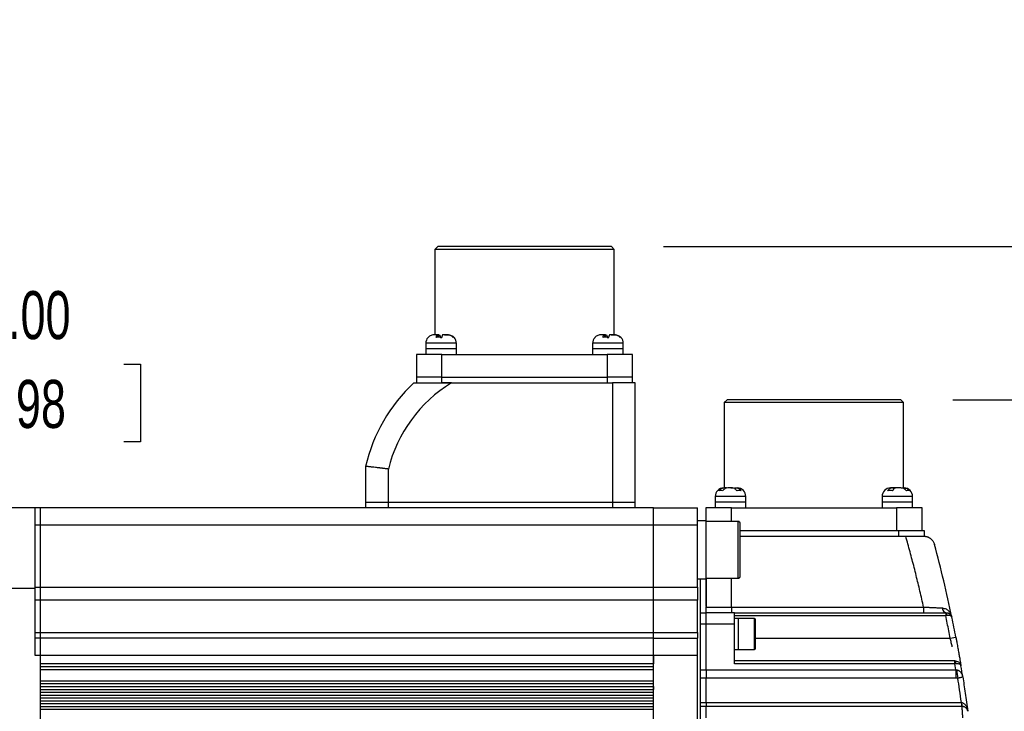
# Model space of a CAD drawing. Header units: millimetres. Extents: x 0 to 1118, y 0 to 864.
# Tile 24 of 33: x 777 to 951, y 283 to 405. Entities that reach past the tile are written whole.
import ezdxf

# ---------------------------------------------------------------- set-up
doc = ezdxf.new("R2010")
doc.units = ezdxf.units.MM
doc.header["$LTSCALE"] = 4
doc.layers.add('DIMENSIONS', color=140, linetype='Continuous', lineweight=25)
doc.styles.add('SLDTEXTSTYLE0', font='TXT', dxfattribs={"width": 0.7})
doc.dimstyles.new('SLDDIMSTYLE0', dxfattribs={"dimtxt": 8.632031, "dimasz": 13.208, "dimexe": 0, "dimexo": 0.0625, "dimgap": 2.158008, "dimtad": 0, "dimtih": 1, "dimtoh": 1, "dimrnd": 1e-09, "dimzin": 4, "dimdsep": 46, "dimtxsty": 'SLDTEXTSTYLE0', "dimsah": 1, "dimcen": 0.09, "dimadec": 0, "dimazin": 1, "dimtfac": 1, "dimtmove": 0, "dimatfit": 0, "dimfxl": 0, "dimfrac": 2, "dimtolj": 1, "dimtzin": 12, "dimarcsym": 0})
doc.dimstyles.new('SLDDIMSTYLE11', dxfattribs={"dimtxt": 8.632031, "dimasz": 13.208, "dimexe": 0, "dimexo": 0.0625, "dimgap": 2.158008, "dimtad": 0, "dimtih": 1, "dimtoh": 1, "dimrnd": 1e-09, "dimzin": 12, "dimdsep": 46, "dimtxsty": 'SLDTEXTSTYLE0', "dimsah": 1, "dimcen": 0.09, "dimadec": 0, "dimazin": 3, "dimtfac": 1, "dimtofl": 0, "dimtmove": 0, "dimatfit": 3, "dimfxl": 0, "dimfrac": 2, "dimtolj": 1, "dimtzin": 12, "dimarcsym": 0})

# ---------------------------------------------------------------- blocks, each defined once
blk = doc.blocks.new('_D_11')
at = {"layer": 'DIMENSIONS'}
for p, q in [((708.73, 276.93), (708.73, 357.27)), ((733.73, 276.93), (733.73, 357.27)), ((708.73, 344.57), (683.33, 344.57)), ((733.73, 344.57), (758.08, 344.57)), ((769.78, 344.57), (766.88, 344.57)), ((766.88, 344.57), (766.88, 330.85)), ((795.43, 344.57), (798.33, 344.57)), ((798.33, 344.57), (798.33, 330.85)), ((766.88, 330.85), (769.78, 330.85)), ((798.33, 330.85), (795.43, 330.85))]:
    blk.add_line(p, q, dxfattribs=at)
for points in [[(708.73, 344.57), (695.52, 346.6), (695.52, 342.54)], [(733.73, 344.57), (746.94, 342.54), (746.94, 346.6)]]:
    blk.add_solid(points, dxfattribs=at)
at = {"layer": 'DIMENSIONS', "char_height": 8.467, "attachment_point": 1, "style": 'SLDTEXTSTYLE0'}
for s, insert in [('25.00', (766.19, 357.42)), ('0.98', (769.78, 341.77))]:
    blk.add_mtext(s, dxfattribs=dict(at, insert=insert))
blk = doc.blocks.new('_D_12')
at = {"layer": 'DIMENSIONS'}
for p, q in [((890.53, 365.28), (1004.76, 365.28)), ((992.06, 365.28), (992.06, 292.91)), ((979.24, 277.26), (976.34, 277.26)), ((976.34, 277.26), (976.34, 263.54)), ((1004.89, 277.26), (1007.79, 277.26)), ((1007.79, 277.26), (1007.79, 263.54)), ((976.34, 263.54), (979.24, 263.54)), ((1007.79, 263.54), (1004.89, 263.54)), ((992.06, 189.23), (992.06, 261.61)), ((905.73, 189.23), (1004.76, 189.23))]:
    blk.add_line(p, q, dxfattribs=at)
for points in [[(992.06, 365.28), (990.03, 352.07), (994.1, 352.07)], [(992.06, 189.23), (994.1, 202.44), (990.03, 202.44)]]:
    blk.add_solid(points, dxfattribs=at)
at = {"layer": 'DIMENSIONS', "char_height": 8.467, "attachment_point": 1, "style": 'SLDTEXTSTYLE0'}
for s, insert in [('176.05', (972.06, 290.1)), ('6.93', (979.24, 274.45))]:
    blk.add_mtext(s, dxfattribs=dict(at, insert=insert))
blk = doc.blocks.new('_D_14')
at = {"layer": 'DIMENSIONS'}
for p, q in [((989.53, 392.26), (964.13, 392.26)), ((964.13, 392.26), (964.13, 365.28)), ((1005.09, 392.26), (1002.19, 392.26)), ((1002.19, 392.26), (1002.19, 378.54)), ((1030.74, 392.26), (1033.64, 392.26)), ((1033.64, 392.26), (1033.64, 378.54)), ((1002.19, 378.54), (1005.09, 378.54)), ((1033.64, 378.54), (1030.74, 378.54)), ((890.53, 365.28), (976.83, 365.28)), ((941.53, 338.28), (976.83, 338.28)), ((964.13, 338.28), (964.13, 312.88))]:
    blk.add_line(p, q, dxfattribs=at)
for points in [[(964.13, 365.28), (966.16, 378.49), (962.1, 378.49)], [(964.13, 338.28), (962.1, 325.07), (966.16, 325.07)]]:
    blk.add_solid(points, dxfattribs=at)
at = {"layer": 'DIMENSIONS', "char_height": 8.467, "attachment_point": 1, "style": 'SLDTEXTSTYLE0'}
for s, insert in [('27.00', (1001.5, 405.11)), ('1.06', (1005.09, 389.46))]:
    blk.add_mtext(s, dxfattribs=dict(at, insert=insert))

msp = doc.modelspace()

# ---------------------------------------------------------------- linework, layer by layer
for p, q in [((850.727, 365.282), (850.227, 364.782)), ((850.227, 364.782), (850.227, 349.732)), ((866.027, 364.782), (850.227, 364.782)), ((866.027, 365.282), (850.727, 365.282)), ((881.327, 365.282), (866.027, 365.282)), ((881.827, 364.782), (866.027, 364.782)), ((881.827, 364.782), (881.327, 365.282)), ((881.827, 349.732), (881.827, 364.782)), ((849.026, 349.246), (849.046, 349.26)), ((850.654, 349.732), (850.334, 349.732)), ((850.752, 349.732), (850.654, 349.732)), ((850.752, 349.285), (850.752, 349.732)), ((850.917, 349.732), (850.752, 349.732)), ((850.917, 349.276), (850.917, 349.732)), ((850.917, 349.732), (851.014, 349.732)), ((851.205, 349.246), (851.453, 349.26)), ((851.903, 349.732), (852.486, 349.732)), ((878.426, 349.246), (878.446, 349.26)), ((880.054, 349.732), (879.734, 349.732)), ((880.152, 349.732), (880.054, 349.732)), ((880.152, 349.285), (880.152, 349.732)), ((880.317, 349.732), (880.152, 349.732)), ((880.317, 349.276), (880.317, 349.732)), ((880.317, 349.732), (880.414, 349.732)), ((880.605, 349.246), (880.853, 349.26)), ((881.303, 349.732), (881.886, 349.732)), ((848.627, 348.232), (848.627, 347.232)), ((854.027, 348.232), (848.627, 348.232)), ((848.627, 347.232), (848.627, 346.232)), ((854.027, 347.232), (848.627, 347.232)), ((854.027, 347.232), (854.027, 348.232)), ((854.027, 346.232), (854.027, 347.232)), ((878.027, 348.232), (878.027, 347.232)), ((883.427, 348.232), (878.027, 348.232)), ((878.027, 347.232), (878.027, 346.232)), ((883.427, 347.232), (878.027, 347.232)), ((883.427, 347.232), (883.427, 348.232)), ((883.427, 346.232), (883.427, 347.232)), ((846.977, 346.232), (846.977, 342.232)), ((851.477, 346.232), (846.977, 346.232)), ((851.477, 342.232), (851.477, 346.232)), ((851.477, 346.232), (880.577, 346.232)), ((880.577, 346.232), (880.577, 342.232)), ((885.077, 346.232), (880.577, 346.232)), ((885.077, 342.232), (885.077, 346.232)), ((846.977, 342.232), (846.977, 341.232)), ((851.477, 342.232), (846.977, 342.232)), ((851.477, 341.232), (851.477, 342.232)), ((851.477, 342.232), (880.577, 342.232)), ((880.577, 342.232), (880.577, 341.232)), ((885.077, 342.232), (880.577, 342.232)), ((885.077, 341.232), (885.077, 342.232)), ((853.127, 341.232), (851.477, 341.232)), ((853.127, 341.232), (881.527, 341.232)), ((881.527, 341.232), (881.527, 320.232)), ((885.527, 341.232), (881.527, 341.232)), ((885.527, 320.232), (885.527, 341.232)), ((901.727, 338.282), (901.227, 337.782)), ((901.227, 337.782), (901.227, 322.732)), ((917.027, 337.782), (901.227, 337.782)), ((917.027, 338.282), (901.727, 338.282)), ((932.327, 338.282), (917.027, 338.282)), ((932.827, 337.782), (917.027, 337.782)), ((932.827, 337.782), (932.327, 338.282)), ((932.827, 322.732), (932.827, 337.782)), ((838.027, 326.532), (838.027, 320.232)), ((842.027, 320.232), (842.027, 326.065)), ((899.627, 321.232), (899.627, 320.232)), ((905.027, 321.232), (899.627, 321.232)), ((901.622, 322.732), (901.176, 322.732)), ((902.377, 322.732), (902.823, 322.732)), ((902.823, 322.732), (903.033, 322.708)), ((903.033, 322.616), (903.033, 322.732)), ((903.033, 322.732), (903.421, 322.732)), ((905.027, 320.232), (905.027, 321.232)), ((929.027, 321.232), (929.027, 320.232)), ((934.427, 321.232), (929.027, 321.232)), ((930.708, 322.732), (930.581, 322.732)), ((931.035, 322.732), (930.708, 322.732)), ((931.035, 322.434), (931.035, 322.732)), ((931.586, 322.732), (931.094, 322.732)), ((932.42, 322.732), (932.913, 322.732)), ((934.427, 320.232), (934.427, 321.232)), ((838.027, 320.232), (842.027, 320.232)), ((838.027, 320.232), (838.027, 319.232)), ((842.027, 320.232), (881.527, 320.232)), ((842.027, 319.232), (842.027, 320.232)), ((881.527, 320.232), (885.527, 320.232)), ((881.527, 320.232), (881.527, 319.232)), ((885.527, 319.232), (885.527, 320.232)), ((899.627, 320.232), (899.627, 319.232)), ((905.027, 320.232), (899.627, 320.232)), ((905.027, 319.232), (905.027, 320.232)), ((929.027, 320.232), (929.027, 319.232)), ((934.427, 320.232), (929.027, 320.232)), ((934.427, 319.232), (934.427, 320.232)), ((779.727, 319.232), (767.727, 319.232)), ((779.727, 319.232), (779.727, 305.038)), ((780.727, 319.232), (779.727, 319.232)), ((780.727, 316.232), (780.727, 319.232)), ((888.727, 319.232), (780.727, 319.232)), ((888.727, 319.232), (896.527, 319.232)), ((888.727, 316.232), (888.727, 319.232)), ((896.527, 316.232), (896.527, 319.232)), ((897.977, 319.232), (897.977, 316.922)), ((902.477, 319.232), (897.977, 319.232)), ((902.477, 319.232), (931.577, 319.232)), ((902.477, 316.822), (902.477, 319.232)), ((931.577, 319.232), (931.577, 315.232)), ((936.077, 319.232), (931.577, 319.232)), ((936.077, 315.232), (936.077, 319.232)), ((779.727, 316.232), (780.727, 316.232)), ((780.727, 305.212), (780.727, 316.232)), ((780.727, 316.232), (888.727, 316.232)), ((888.727, 316.232), (896.527, 316.232)), ((888.727, 305.212), (888.727, 316.232)), ((898.027, 316.922), (896.527, 316.922)), ((896.527, 305.212), (896.527, 316.232)), ((898.027, 306.722), (898.027, 316.922)), ((903.694, 316.822), (898.027, 316.822)), ((903.694, 311.822), (903.694, 316.822)), ((904.027, 307.156), (904.027, 316.489)), ((904.027, 315.232), (931.927, 315.232)), ((904.027, 314.232), (931.927, 314.232)), ((904.027, 314.232), (933.207, 314.232)), ((931.927, 315.232), (931.927, 314.232)), ((931.927, 315.232), (936.427, 315.232)), ((933.223, 314.232), (936.427, 314.232)), ((936.427, 315.232), (936.427, 314.232)), ((903.694, 306.822), (903.694, 311.822)), ((896.527, 306.722), (898.027, 306.722)), ((897.027, 226.082), (897.027, 306.722)), ((898.027, 306.822), (903.694, 306.822)), ((898.027, 301.842), (898.027, 306.722)), ((898.027, 306.722), (898.027, 301.732)), ((902.527, 301.732), (902.527, 306.822)), ((767.727, 305.038), (779.727, 305.038)), ((779.727, 305.212), (780.727, 305.212)), ((779.727, 305.038), (779.727, 293.232)), ((780.727, 302.963), (780.727, 305.212)), ((780.727, 305.212), (888.727, 305.212)), ((888.727, 305.212), (896.527, 305.212)), ((888.727, 302.963), (888.727, 305.212)), ((896.527, 305.212), (896.527, 302.963)), ((780.727, 302.963), (779.727, 302.963)), ((780.727, 297.246), (780.727, 302.963)), ((888.727, 302.963), (780.727, 302.963)), ((896.527, 302.963), (888.727, 302.963)), ((888.727, 297.246), (888.727, 302.963)), ((896.527, 297.246), (896.527, 302.963)), ((897.027, 300.732), (898.027, 300.732)), ((898.027, 301.732), (902.527, 301.732)), ((898.027, 298.732), (898.027, 300.732)), ((903.027, 300.732), (898.027, 300.732)), ((902.527, 301.732), (902.527, 300.732)), ((902.527, 301.732), (936.35, 301.732)), ((903.027, 298.732), (903.027, 300.732)), ((903.027, 300.732), (940.253, 300.732)), ((903.027, 300.232), (940.253, 300.232)), ((936.35, 301.732), (936.35, 300.732)), ((940.253, 300.732), (940.253, 300.232)), ((898.027, 298.732), (897.027, 298.732)), ((898.027, 290.677), (898.027, 298.732)), ((903.027, 298.732), (898.027, 298.732)), ((903.727, 299.732), (903.027, 299.732)), ((903.027, 291.732), (903.027, 298.732)), ((906.544, 299.732), (903.727, 299.732)), ((903.727, 296.982), (903.727, 299.732)), ((903.727, 294.232), (903.727, 299.732)), ((906.544, 296.982), (906.544, 299.732)), ((906.727, 294.415), (906.727, 299.548)), ((779.727, 297.246), (780.727, 297.246)), ((780.727, 296.232), (780.727, 297.246)), ((780.727, 297.246), (888.727, 297.246)), ((888.727, 297.246), (896.527, 297.246)), ((888.727, 296.232), (888.727, 297.246)), ((896.527, 297.246), (896.527, 296.232)), ((903.727, 294.232), (903.727, 296.982)), ((906.544, 294.232), (906.544, 296.982)), ((780.727, 296.232), (779.727, 296.232)), ((780.727, 293.232), (780.727, 296.232)), ((888.727, 296.232), (780.727, 296.232)), ((888.727, 293.232), (888.727, 296.232)), ((888.727, 296.232), (896.527, 296.232)), ((896.527, 293.232), (896.527, 296.232)), ((906.727, 296.232), (941.055, 296.232)), ((941.055, 296.232), (942.037, 296.419)), ((903.027, 294.232), (903.727, 294.232)), ((903.727, 294.232), (906.544, 294.232)), ((779.727, 293.232), (780.727, 293.232)), ((780.727, 215.232), (780.727, 293.232)), ((780.727, 293.232), (888.727, 293.232)), ((780.727, 291.732), (780.727, 293.232)), ((888.727, 291.732), (780.727, 291.732)), ((888.727, 215.232), (888.727, 293.232)), ((888.727, 293.232), (896.527, 293.232)), ((888.727, 293.232), (888.727, 291.732)), ((896.527, 215.232), (896.527, 293.232)), ((941.866, 292.232), (903.027, 292.232)), ((941.866, 291.732), (903.027, 291.732)), ((941.866, 291.732), (941.866, 292.232)), ((942.043, 290.677), (941.866, 291.732)), ((780.727, 291.232), (888.727, 291.232)), ((780.727, 290.732), (888.727, 290.732)), ((897.027, 290.677), (898.027, 290.677)), ((898.027, 290.677), (898.027, 289.174)), ((898.027, 290.677), (942.043, 290.677)), ((942.043, 290.677), (942.043, 289.174)), ((780.727, 288.732), (888.727, 288.732)), ((888.727, 288.232), (780.727, 288.232)), ((898.027, 289.174), (897.027, 289.174)), ((898.027, 284.912), (898.027, 289.174)), ((942.043, 289.174), (898.027, 289.174)), ((780.727, 287.732), (888.727, 287.732)), ((780.727, 287.232), (780.727, 287.732)), ((780.727, 287.232), (888.727, 287.232)), ((780.727, 286.732), (888.727, 286.732)), ((888.727, 287.732), (888.727, 287.232)), ((780.727, 286.232), (888.727, 286.232)), ((780.727, 285.732), (888.727, 285.732)), ((780.727, 285.232), (888.727, 285.232)), ((780.727, 284.732), (888.727, 284.732)), ((897.027, 284.912), (898.027, 284.912)), ((898.027, 284.912), (898.027, 284.232)), ((898.027, 284.912), (943.007, 284.912)), ((943.007, 284.912), (943.007, 284.232)), ((780.727, 284.232), (888.727, 284.232)), ((780.727, 283.732), (888.727, 283.732)), ((898.027, 284.232), (897.027, 284.232)), ((898.027, 282.232), (898.027, 284.232)), ((943.142, 284.232), (898.027, 284.232))]:
    msp.add_line(p, q)
for centre, radius, start, end in [((850.127, 348.232), 1.5, 139.37291, 180), ((850.127, 348.232), 1.5, 136.482, 139.37291), ((852.527, 348.232), 1.5, 40.3306, 43.56711), ((852.527, 348.232), 1.5, 0, 40.3306), ((879.527, 348.232), 1.5, 139.37291, 180), ((879.527, 348.232), 1.5, 136.482, 139.37291), ((881.927, 348.232), 1.5, 40.3306, 43.56711), ((881.927, 348.232), 1.5, 0, 40.3306), ((866.011, 320.158), 28.7, 132.75491, 167.1694), ((901.127, 321.232), 1.5, 90, 180), ((903.527, 321.232), 1.5, 0, 90), ((930.527, 321.232), 1.5, 90, 180), ((932.927, 321.232), 1.5, 0, 90), ((903.694, 316.489), 0.333, 360, 90), ((721.027, 254.232), 225, 11.71976, 15.07538), ((903.694, 307.156), 0.333, 270, 0), ((940.501, 301.559), 0.839, 178.48401, 260.15432), ((939.791, 300.364), 0.675, 350.54177, 33.02292), ((906.544, 299.548), 0.183, 0, 90), ((721.027, 254.232), 225, 10.80692, 11.71976), ((906.544, 294.415), 0.183, 270, 0), ((941.236, 291.861), 0.804, 351.72887, 27.41243), ((954.208, 291.828), 12.099, 185.55364, 192.58425), ((721.027, 254.232), 225, 9.00501, 9.50761), ((944.914, 284.811), 1.864, 177.04115, 198.09747), ((943.142, 283.232), 1, 64.63668, 90), ((943.142, 283.232), 1, 7.43864, 28.28873)]:
    msp.add_arc(centre, radius, start, end)
for points, knots in [([(850.169, 349.732), (849.955, 349.732), (849.742, 349.691), (849.45, 349.569), (849.355, 349.517), (849.18, 349.395), (849.099, 349.325), (849.026, 349.246)], [0, 0, 0, 0, 0.5, 0.5, 0.75, 0.75, 1, 1, 1, 1]), ([(850.463, 349.246), (850.476, 349.325), (850.489, 349.395), (850.518, 349.516), (850.534, 349.569), (850.583, 349.692), (850.619, 349.732), (850.654, 349.732)], [0, 0, 0, 0, 0.25, 0.25, 0.5, 0.5, 1, 1, 1, 1]), ([(851.45, 349.246), (851.287, 349.285), (851.123, 349.303), (850.793, 349.303), (850.626, 349.285), (850.463, 349.246)], [0, 0, 0, 0, 0.5, 0.5, 1, 1, 1, 1]), ([(851.014, 349.732), (851.05, 349.732), (851.085, 349.691), (851.134, 349.569), (851.15, 349.517), (851.179, 349.395), (851.193, 349.325), (851.205, 349.246)], [0, 0, 0, 0, 0.5, 0.5, 0.75, 0.75, 1, 1, 1, 1]), ([(851.641, 349.732), (851.605, 349.732), (851.569, 349.691), (851.521, 349.569), (851.505, 349.517), (851.475, 349.395), (851.462, 349.325), (851.45, 349.246)], [0, 0, 0, 0, 0.5, 0.5, 0.75, 0.75, 1, 1, 1, 1]), ([(853.464, 349.246), (853.391, 349.325), (853.31, 349.395), (853.136, 349.516), (853.041, 349.569), (852.747, 349.692), (852.535, 349.732), (852.321, 349.732)], [0, 0, 0, 0, 0.25, 0.25, 0.5, 0.5, 1, 1, 1, 1]), ([(852.486, 349.732), (852.7, 349.732), (852.913, 349.691), (853.205, 349.569), (853.3, 349.517), (853.475, 349.395), (853.556, 349.325), (853.629, 349.246)], [0, 0, 0, 0, 0.5, 0.5, 0.75, 0.75, 1, 1, 1, 1]), ([(853.609, 349.26), (853.588, 349.281), (853.54, 349.328), (853.492, 349.276), (853.464, 349.246)], [0, 0, 0, 0, 0.42881171, 1, 1, 1, 1]), ([(879.569, 349.732), (879.355, 349.732), (879.142, 349.691), (878.85, 349.569), (878.755, 349.517), (878.58, 349.395), (878.499, 349.325), (878.426, 349.246)], [0, 0, 0, 0, 0.5, 0.5, 0.75, 0.75, 1, 1, 1, 1]), ([(879.863, 349.246), (879.876, 349.325), (879.889, 349.395), (879.918, 349.516), (879.934, 349.569), (879.983, 349.692), (880.019, 349.732), (880.054, 349.732)], [0, 0, 0, 0, 0.25, 0.25, 0.5, 0.5, 1, 1, 1, 1]), ([(880.85, 349.246), (880.687, 349.285), (880.523, 349.303), (880.193, 349.303), (880.026, 349.285), (879.863, 349.246)], [0, 0, 0, 0, 0.5, 0.5, 1, 1, 1, 1]), ([(880.414, 349.732), (880.45, 349.732), (880.485, 349.691), (880.534, 349.569), (880.55, 349.517), (880.579, 349.395), (880.593, 349.325), (880.605, 349.246)], [0, 0, 0, 0, 0.5, 0.5, 0.75, 0.75, 1, 1, 1, 1]), ([(881.041, 349.732), (881.005, 349.732), (880.969, 349.691), (880.921, 349.569), (880.905, 349.517), (880.875, 349.395), (880.862, 349.325), (880.85, 349.246)], [0, 0, 0, 0, 0.5, 0.5, 0.75, 0.75, 1, 1, 1, 1]), ([(882.864, 349.246), (882.791, 349.325), (882.71, 349.395), (882.536, 349.516), (882.441, 349.569), (882.147, 349.692), (881.935, 349.732), (881.721, 349.732)], [0, 0, 0, 0, 0.25, 0.25, 0.5, 0.5, 1, 1, 1, 1]), ([(881.886, 349.732), (882.1, 349.732), (882.313, 349.691), (882.605, 349.569), (882.7, 349.517), (882.875, 349.395), (882.956, 349.325), (883.029, 349.246)], [0, 0, 0, 0, 0.5, 0.5, 0.75, 0.75, 1, 1, 1, 1]), ([(883.009, 349.26), (882.988, 349.281), (882.94, 349.328), (882.892, 349.276), (882.864, 349.246)], [0, 0, 0, 0, 0.4288117, 1, 1, 1, 1]), ([(846.527, 341.232), (846.527, 341.232), (846.598, 341.232), (846.865, 341.232), (847.054, 341.232), (847.515, 341.232), (847.779, 341.232), (848.211, 341.232), (848.362, 341.232), (848.67, 341.232), (848.827, 341.232), (849.306, 341.232), (849.637, 341.232), (850.317, 341.232), (850.665, 341.232), (851.71, 341.232), (852.416, 341.232), (853.127, 341.232)], [0, 0, 0, 0, 0.125, 0.125, 0.25, 0.25, 0.375, 0.375, 0.4375, 0.4375, 0.5, 0.5, 0.625, 0.625, 0.75, 0.75, 1, 1, 1, 1]), ([(842.027, 326.065), (841.958, 326.073), (841.821, 326.09), (841.621, 326.114), (841.431, 326.137), (841.25, 326.158), (841.08, 326.179), (840.92, 326.198), (840.77, 326.215), (840.63, 326.232), (840.289, 326.272), (839.786, 326.331), (839.275, 326.39), (838.925, 326.43), (838.685, 326.457), (838.481, 326.48), (838.315, 326.499), (838.185, 326.514), (838.094, 326.524), (838.038, 326.531), (838.031, 326.531), (838.027, 326.532)], [0, 0, 0, 0, 0.0334628, 0.0655236, 0.0961823, 0.1254391, 0.1532939, 0.1797467, 0.2047975, 0.2284464, 0.2506935, 0.3803077, 0.5001166, 0.5651097, 0.6293741, 0.6929156, 0.7557403, 0.8178544, 0.8792646, 0.9399774, 1, 1, 1, 1]), ([(900.302, 322.246), (900.358, 322.325), (900.419, 322.395), (900.552, 322.516), (900.625, 322.569), (900.85, 322.692), (901.012, 322.732), (901.176, 322.732)], [0, 0, 0, 0, 0.25, 0.25, 0.5, 0.5, 1, 1, 1, 1]), ([(900.958, 322.246), (900.85, 322.285), (900.74, 322.303), (900.519, 322.303), (900.409, 322.285), (900.302, 322.246)], [0, 0, 0, 0, 0.5, 0.5, 1, 1, 1, 1]), ([(901.832, 322.732), (901.669, 322.732), (901.506, 322.691), (901.282, 322.569), (901.209, 322.517), (901.075, 322.395), (901.014, 322.325), (900.958, 322.246)], [0, 0, 0, 0, 0.5, 0.5, 0.75, 0.75, 1, 1, 1, 1]), ([(903.427, 322.246), (903.378, 322.325), (903.324, 322.395), (903.208, 322.516), (903.145, 322.569), (902.95, 322.692), (902.808, 322.732), (902.666, 322.732)], [0, 0, 0, 0, 0.25, 0.25, 0.5, 0.5, 1, 1, 1, 1]), ([(903.421, 322.732), (903.563, 322.732), (903.704, 322.691), (903.899, 322.569), (903.962, 322.517), (904.079, 322.395), (904.132, 322.325), (904.181, 322.246)], [0, 0, 0, 0, 0.5, 0.5, 0.75, 0.75, 1, 1, 1, 1]), ([(904.181, 322.246), (904.057, 322.285), (903.931, 322.303), (903.679, 322.303), (903.551, 322.285), (903.427, 322.246)], [0, 0, 0, 0, 0.5, 0.5, 1, 1, 1, 1]), ([(930.069, 322.246), (930.11, 322.325), (930.155, 322.395), (930.252, 322.516), (930.305, 322.569), (930.47, 322.692), (930.589, 322.732), (930.708, 322.732)], [0, 0, 0, 0, 0.25, 0.25, 0.5, 0.5, 1, 1, 1, 1]), ([(930.903, 322.246), (930.766, 322.285), (930.627, 322.303), (930.345, 322.303), (930.206, 322.285), (930.069, 322.246)], [0, 0, 0, 0, 0.5, 0.5, 1, 1, 1, 1]), ([(931.542, 322.732), (931.423, 322.732), (931.304, 322.691), (931.14, 322.569), (931.087, 322.517), (930.989, 322.395), (930.944, 322.325), (930.903, 322.246)], [0, 0, 0, 0, 0.5, 0.5, 0.75, 0.75, 1, 1, 1, 1]), ([(933.328, 322.246), (933.266, 322.325), (933.198, 322.395), (933.051, 322.516), (932.97, 322.569), (932.722, 322.692), (932.542, 322.732), (932.361, 322.732)], [0, 0, 0, 0, 0.25, 0.25, 0.5, 0.5, 1, 1, 1, 1]), ([(932.913, 322.732), (933.094, 322.732), (933.274, 322.691), (933.521, 322.569), (933.602, 322.517), (933.75, 322.395), (933.818, 322.325), (933.88, 322.246)], [0, 0, 0, 0, 0.5, 0.5, 0.75, 0.75, 1, 1, 1, 1]), ([(933.88, 322.246), (933.789, 322.285), (933.697, 322.303), (933.512, 322.303), (933.419, 322.285), (933.328, 322.246)], [0, 0, 0, 0, 0.5, 0.5, 1, 1, 1, 1]), ([(936.35, 301.732), (936.247, 302.198), (936.039, 303.13), (935.717, 304.526), (935.385, 305.919), (935.045, 307.31), (934.696, 308.699), (934.338, 310.086), (933.97, 311.47), (933.594, 312.853), (933.336, 313.772), (933.207, 314.232)], [0, 0, 0, 0, 0.111133, 0.2222496, 0.3333544, 0.4444523, 0.5555477, 0.6666456, 0.7777504, 0.888867, 1, 1, 1, 1]), ([(933.207, 314.232), (933.496, 314.232), (933.781, 314.232), (934.342, 314.232), (934.62, 314.232), (935.429, 314.232), (935.918, 314.232), (936.353, 314.232)], [0, 0, 0, 0, 0.25, 0.25, 0.5, 0.5, 1, 1, 1, 1]), ([(936.353, 314.232), (936.394, 314.231), (936.477, 314.23), (936.599, 314.218), (936.721, 314.199), (936.843, 314.172), (936.964, 314.137), (937.147, 314.072), (937.386, 313.955), (937.644, 313.77), (937.87, 313.547), (938.04, 313.317), (938.188, 313.049), (938.249, 312.862), (938.284, 312.752)], [0, 0, 0, 0, 0.0386278, 0.078497, 0.1196319, 0.1620543, 0.2057844, 0.2508404, 0.3691558, 0.5000271, 0.6168794, 0.7501696, 0.853937, 1, 1, 1, 1]), ([(898.027, 300.732), (898.027, 300.733), (898.027, 300.734), (898.027, 300.747), (898.027, 300.768), (898.027, 300.798), (898.027, 300.835), (898.027, 300.881), (898.027, 300.935), (898.027, 300.997), (898.027, 301.085), (898.027, 301.211), (898.027, 301.367), (898.027, 301.543), (898.027, 301.662), (898.027, 301.732)], [0, 0, 0, 0, 0.0480433, 0.0980802, 0.1500528, 0.2039046, 0.2595836, 0.3170448, 0.3762525, 0.4371827, 0.499825, 0.6176248, 0.749866, 0.8540859, 1, 1, 1, 1]), ([(936.35, 301.732), (936.426, 301.728), (936.573, 301.722), (936.789, 301.712), (936.994, 301.702), (937.189, 301.694), (937.373, 301.685), (937.547, 301.677), (937.71, 301.67), (937.862, 301.663), (938.003, 301.656), (938.216, 301.646), (938.494, 301.634), (938.826, 301.619), (939.132, 301.605), (939.411, 301.592), (939.579, 301.585), (939.662, 301.581)], [0, 0, 0, 0, 0.0616262, 0.1206673, 0.1771226, 0.2309918, 0.2822744, 0.3309702, 0.3770788, 0.4206002, 0.4615343, 0.499881, 0.6072142, 0.7108821, 0.8108944, 0.9072625, 1, 1, 1, 1]), ([(939.662, 301.581), (939.888, 301.535), (940.341, 301.442), (940.921, 300.961), (941.093, 300.495), (941.196, 300.216)], [0, 0, 0, 0, 0.2876688, 0.5756648, 1, 1, 1, 1]), ([(940.253, 300.732), (940.271, 300.732), (940.306, 300.732), (940.34, 300.732), (940.358, 300.732)], [0, 0, 0, 0, 0.5001132, 1, 1, 1, 1]), ([(941.055, 296.232), (940.969, 296.677), (940.797, 297.567), (940.53, 298.9), (940.346, 299.788), (940.253, 300.232)], [0, 0, 0, 0, 0.3333354, 0.6666646, 1, 1, 1, 1]), ([(940.358, 300.732), (940.389, 300.731), (940.453, 300.729), (940.548, 300.715), (940.644, 300.692), (940.739, 300.658), (940.832, 300.614), (940.922, 300.56), (941.02, 300.485), (941.125, 300.38), (941.216, 300.252), (941.292, 300.103), (941.32, 299.997), (941.337, 299.935)], [0, 0, 0, 0, 0.0650592, 0.1320388, 0.2010681, 0.2722656, 0.3457388, 0.421586, 0.4998962, 0.6171446, 0.74901, 0.8534692, 1, 1, 1, 1]), ([(941.262, 300.072), (941.202, 300.135), (941.109, 300.188), (940.908, 300.241), (940.831, 300.253), (940.657, 300.265), (940.56, 300.263), (940.458, 300.253)], [0, 0, 0, 0, 0.5, 0.5, 0.75, 0.75, 1, 1, 1, 1]), ([(941.409, 294.71), (941.355, 294.949), (941.297, 295.2), (941.178, 295.712), (941.117, 295.97), (941.055, 296.232)], [0, 0, 0, 0, 0.5, 0.5, 1, 1, 1, 1]), ([(942.037, 296.419), (942.049, 296.354), (942.074, 296.223), (942.111, 296.028), (942.148, 295.834), (942.184, 295.64), (942.238, 295.351), (942.309, 294.971), (942.393, 294.509), (942.474, 294.065), (942.574, 293.503), (942.687, 292.863), (942.778, 292.334), (942.836, 291.992), (942.873, 291.779), (942.901, 291.609), (942.919, 291.501), (942.93, 291.437), (942.936, 291.403), (942.936, 291.399), (942.937, 291.397)], [0, 0, 0, 0, 0.025149, 0.0502365, 0.0752989, 0.1003731, 0.1254956, 0.1881157, 0.2506646, 0.3131959, 0.3756321, 0.5002484, 0.6253496, 0.6876612, 0.7499131, 0.8125296, 0.8751299, 0.9167828, 0.9583432, 1, 1, 1, 1]), ([(941.866, 292.232), (941.88, 292.232), (941.909, 292.232), (941.937, 292.232), (941.951, 292.232)], [0, 0, 0, 0, 0.50004999, 1, 1, 1, 1]), ([(941.951, 292.232), (942.095, 292.232), (942.231, 292.2), (942.466, 292.098), (942.565, 292.028), (942.727, 291.871), (942.792, 291.782), (942.887, 291.596), (942.92, 291.499), (942.937, 291.397)], [0, 0, 0, 0, 0.25, 0.25, 0.5, 0.5, 0.75, 0.75, 1, 1, 1, 1]), ([(942.854, 291.551), (942.84, 291.564), (942.815, 291.588), (942.768, 291.62), (942.719, 291.648), (942.642, 291.682), (942.529, 291.718), (942.371, 291.744), (942.204, 291.755), (942.089, 291.749), (942.032, 291.746)], [0, 0, 0, 0, 0.0910053, 0.1768327, 0.2575049, 0.333049, 0.5134834, 0.6842325, 0.8460938, 1, 1, 1, 1]), ([(942.937, 291.397), (942.933, 291.414), (942.926, 291.446), (942.904, 291.488), (942.88, 291.523), (942.862, 291.543), (942.854, 291.551)], [0, 0, 0, 0, 0.3111317, 0.5815113, 0.8111336, 1, 1, 1, 1]), ([(942.043, 290.677), (942.063, 290.671), (942.104, 290.66), (942.146, 290.658), (942.166, 290.657)], [0, 0, 0, 0, 0.5122564, 1, 1, 1, 1]), ([(942.166, 290.657), (942.191, 290.656), (942.243, 290.654), (942.319, 290.641), (942.396, 290.621), (942.473, 290.593), (942.55, 290.558), (942.66, 290.494), (942.8, 290.383), (942.991, 290.166), (943.122, 289.923), (943.213, 289.661), (943.239, 289.526), (943.254, 289.449)], [0, 0, 0, 0, 0.0375716, 0.0764716, 0.1170079, 0.1594536, 0.2040471, 0.2509946, 0.3666508, 0.5003611, 0.7497231, 0.8575922, 1, 1, 1, 1]), ([(942.4, 289.192), (942.341, 289.187), (942.222, 289.176), (942.103, 289.175), (942.043, 289.174)], [0, 0, 0, 0, 0.4984683, 1, 1, 1, 1]), ([(943.254, 289.449), (943.254, 289.445), (943.253, 289.437), (943.24, 289.423), (943.219, 289.407), (943.19, 289.391), (943.148, 289.373), (943.077, 289.347), (942.97, 289.316), (942.843, 289.283), (942.724, 289.256), (942.619, 289.234), (942.511, 289.212), (942.436, 289.198), (942.4, 289.192)], [0, 0, 0, 0, 0.0816922, 0.1651402, 0.2502477, 0.3158284, 0.3930213, 0.4999631, 0.6345873, 0.7492204, 0.818527, 0.8831322, 0.9434353, 1, 1, 1, 1]), ([(943.254, 289.449), (943.399, 288.538), (943.546, 287.574), (943.842, 285.531), (943.99, 284.466), (944.134, 283.361)], [0, 0, 0, 0, 0.5, 0.5, 1, 1, 1, 1]), ([(943.053, 284.907), (943.118, 284.895), (943.253, 284.871), (943.513, 284.721), (943.788, 284.409), (943.982, 284.04), (944.033, 283.795), (944.048, 283.727)], [0, 0, 0, 0, 0.12019665, 0.24970271, 0.54074683, 0.87228988, 1, 1, 1, 1]), ([(943.271, 282.232), (943.268, 282.278), (943.262, 282.37), (943.254, 282.504), (943.246, 282.631), (943.238, 282.753), (943.231, 282.867), (943.224, 282.975), (943.218, 283.075), (943.212, 283.169), (943.206, 283.256), (943.201, 283.336), (943.196, 283.41), (943.191, 283.477), (943.187, 283.538), (943.184, 283.594), (943.177, 283.694), (943.169, 283.829), (943.159, 283.978), (943.152, 284.093), (943.146, 284.173), (943.143, 284.223), (943.142, 284.229), (943.142, 284.232)], [0, 0, 0, 0, 0.0444863, 0.0873784, 0.1286762, 0.1683797, 0.2064889, 0.2430037, 0.2779241, 0.3112501, 0.3429816, 0.3731187, 0.4016613, 0.4286094, 0.4539631, 0.4777224, 0.4998874, 0.5874726, 0.6733586, 0.7575497, 0.8400504, 0.9208654, 1, 1, 1, 1]), ([(944.03, 283.692), (943.981, 283.77), (943.881, 283.93), (943.657, 284.095), (943.405, 284.193), (943.23, 284.193), (943.145, 284.192)], [0, 0, 0, 0, 0.2501367, 0.5061755, 0.7588769, 1, 1, 1, 1])]:
    msp.add_open_spline(points, degree=3, knots=knots)
for points in [[(850.654, 349.732), (850.416, 349.732), (850.244, 349.732), (850.169, 349.732)], [(852.321, 349.732), (852.16, 349.732), (851.918, 349.732), (851.641, 349.732)], [(880.054, 349.732), (879.816, 349.732), (879.644, 349.732), (879.569, 349.732)], [(881.721, 349.732), (881.56, 349.732), (881.318, 349.732), (881.041, 349.732)], [(853.127, 341.232), (847.573, 337.836), (843.584, 332.385), (842.027, 326.065)], [(902.666, 322.732), (902.39, 322.732), (902.094, 322.732), (901.832, 322.732)], [(932.361, 322.732), (932.117, 322.732), (931.827, 322.732), (931.542, 322.732)], [(940.458, 300.253), (940.39, 300.246), (940.322, 300.239), (940.253, 300.232)], [(941.337, 299.935), (941.327, 299.984), (941.302, 300.03), (941.262, 300.072)], [(942.032, 291.746), (941.978, 291.741), (941.922, 291.736), (941.866, 291.732)], [(943.007, 284.912), (942.804, 286.43), (942.602, 287.86), (942.4, 289.192)], [(943.007, 284.912), (943.022, 284.911), (943.037, 284.909), (943.053, 284.907)]]:
    msp.add_open_spline(points, degree=3)

# ---------------------------------------------------------------- dimensions: what is measured, and where the dimension line sits
at = {"layer": 'DIMENSIONS'}
for base, p1, p2, dimstyle, picture, middle in [((964.132, 365.282), (932.327, 338.282), (881.327, 365.282), 'SLDDIMSTYLE0', '_D_14', (964.132, 392.261)), ((992.065, 189.232), (881.327, 365.282), (896.527, 189.232), 'SLDDIMSTYLE11', '_D_12', (992.065, 277.257))]:
    dim = msp.add_linear_dim(base=base, p1=p1, p2=p2, angle=90, dimstyle=dimstyle, dxfattribs=at)
    dim.commit()
    dim.dimension.update_dxf_attribs({"geometry": picture, "text_midpoint": middle, "dimtype": 160})
dim = msp.add_linear_dim(base=(708.727, 344.573), p1=(733.727, 267.732), p2=(708.727, 267.732), dimstyle='SLDDIMSTYLE0', dxfattribs=at)
dim.commit()
dim.dimension.update_dxf_attribs({"geometry": '_D_11', "text_midpoint": (782.602, 344.573), "dimtype": 160})

doc.saveas('drawing.dxf')
